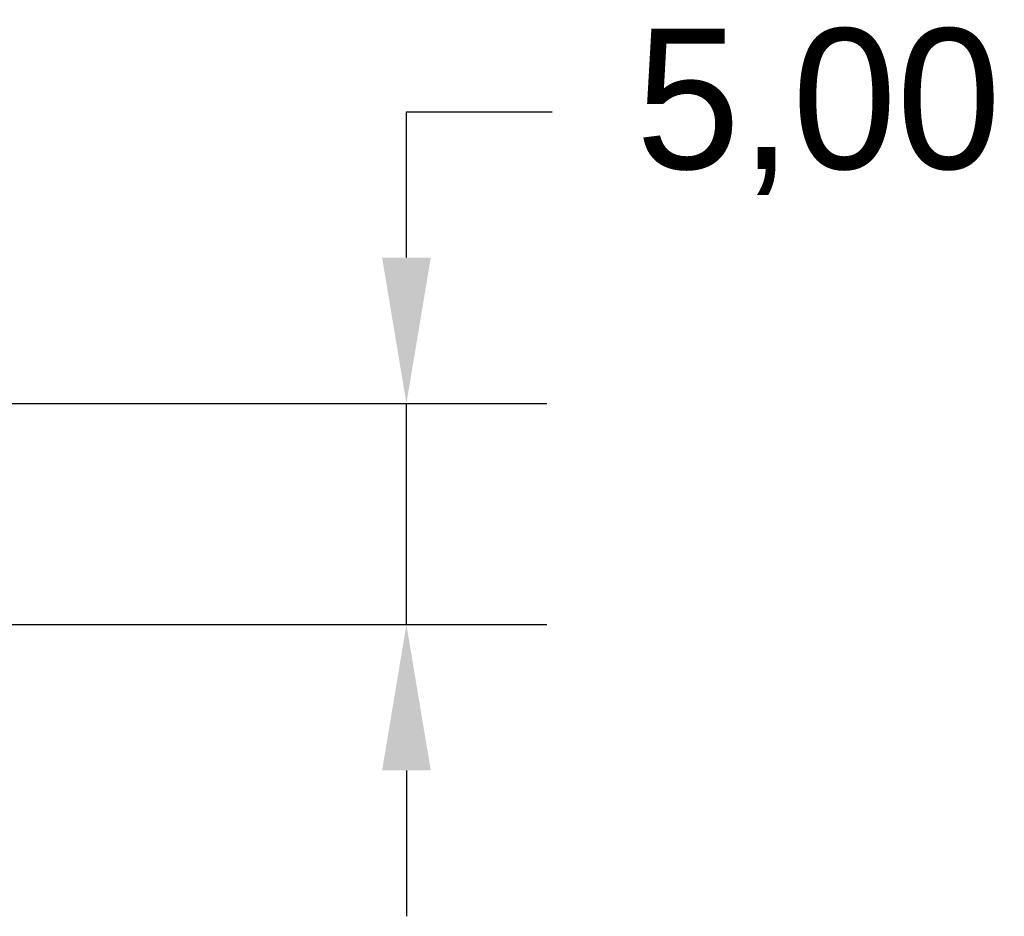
# Model space of a CAD drawing. Header units: millimetres. Extents: x -49.8 to 45.8, y -20.8 to 20.8.
# Tile 12 of 12: x 23.5 to 45.8, y -9.1 to 11.2. Entities that reach past the tile are written whole.
import ezdxf

# ---------------------------------------------------------------- set-up
doc = ezdxf.new("R2010")
doc.units = ezdxf.units.MM
doc.header["$PDSIZE"] = -1
doc.dimstyles.new('ISO-25', dxfattribs={"dimtxt": 2.5, "dimasz": 2.5, "dimexe": 1.25, "dimexo": 0.625, "dimtad": 1, "dimtxsty": 'Standard', "dimcen": 2.5, "dimadec": 0, "dimazin": 0, "dimtfac": 1, "dimtmove": 0, "dimatfit": 3, "dimfxl": 0, "dimarcsym": 0})

# ---------------------------------------------------------------- blocks, each defined once
blk = doc.blocks.new('*D1')
at = {"color": 0, "lineweight": -2}
for p, q in [((32.289, 9.104), (35.591, 9.104)), ((32.289, 5.802), (32.289, 9.104)), ((18.739, 2.5), (35.464, 2.5)), ((32.289, -2.5), (32.289, 2.5)), ((18.614, -2.5), (35.464, -2.5)), ((32.289, -5.802), (32.289, -9.104))]:
    blk.add_line(p, q, dxfattribs=at)
at = {"color": 0}
for points in [[(31.739, 5.802), (32.84, 5.802), (32.289, 2.5)], [(32.84, -5.802), (31.739, -5.802), (32.289, -2.5)]]:
    blk.add_solid(points, dxfattribs=at)
at = {"layer": 'Defpoints', "color": 0}
for p in [(17.469, 2.5), (32.289, 2.5), (17.344, -2.5)]:
    blk.add_point(p, dxfattribs=at)
at = {"color": 0, "insert": (41.613, 9.104), "char_height": 3.175, "attachment_point": 5}
blk.add_mtext('5,00', dxfattribs=at)

msp = doc.modelspace()

# ---------------------------------------------------------------- dimensions: what is measured, and where the dimension line sits
dim = msp.add_linear_dim(base=(32.289, 2.5), p1=(17.344, -2.5), p2=(17.469, 2.5), angle=90, dimstyle='ISO-25', override={"dimtxt": 3.175, "dimasz": 3.302, "dimexe": 3.175, "dimexo": 1.27, "dimgap": 1.524, "dimtad": 0, "dimtih": 1, "dimtoh": 1, "dimzin": 0, "dimadec": 2, "dimtzin": 0})
dim.commit()
dim.dimension.update_dxf_attribs({"geometry": '*D1', "text_midpoint": (41.613, 9.104)})

doc.saveas('drawing.dxf')
